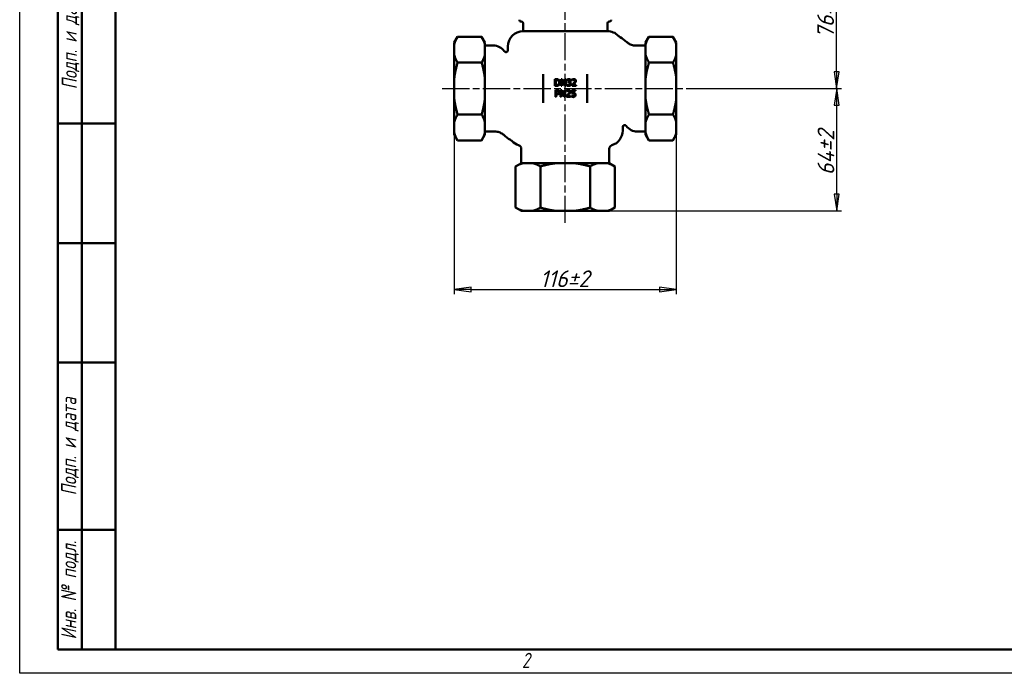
# Model space of a CAD drawing. Header units: millimetres. Extents: x 0 to 1050, y 0 to 742.
# Tile 1 of 3: x 0 to 514, y 0 to 342. Entities that reach past the tile are written whole.
import ezdxf
from ezdxf.enums import TextEntityAlignment as Align

# ---------------------------------------------------------------- set-up
doc = ezdxf.new("R2010")
doc.units = ezdxf.units.MM
doc.header["$LTSCALE"] = 2.5
doc.linetypes.add('CHAIN', pattern=[0.7087, 0.4724, -0.0591, 0.1181, -0.0591])
for name, color, linetype, lineweight in [('Видимый контур (ГОСТ)', 7, 'Continuous', 50), ('Кромка (ГОСТ)', 7, 'Continuous', 50), ('Обозначение (ГОСТ)', 7, 'Continuous', 25), ('Осевая линия (ГОСТ)', 7, 'Continuous', 25), ('Размер (ГОСТ)', 7, 'Continuous', 25), ('Эскизная геометрия (ГОСТ)', 7, 'Continuous', 50)]:
    doc.layers.add(name, color=color, linetype=linetype, lineweight=lineweight)
doc.styles.add('Альтернативный текст (ГОСТ)', font='arial.ttf', dxfattribs={"width": 0.8})
doc.styles.add('Обычный текст (ГОСТ)', font='GOST Common Italic.ttf')
doc.styles.add('Стиль текста112', font='GOST Common Italic.ttf', dxfattribs={"width": 0.8})
doc.dimstyles.new('Обычный (ГОСТ)', dxfattribs={"dimscale": 2.5, "dimtxt": 3.5, "dimasz": 3.5, "dimexe": 1, "dimexo": 0, "dimgap": 0.5, "dimtad": 1, "dimtxsty": 'Обычный текст (ГОСТ)', "dimblk": 'Filled-1', "dimcen": 0.09, "dimdle": 15, "dimclrd": 256, "dimclre": 256, "dimclrt": 256, "dimazin": 2, "dimtfac": 0.714286, "dimtdec": 3, "dimtmove": 0, "dimatfit": 3, "dimfxl": 1, "dimtolj": 1, "dimlwd": 25, "dimlwe": 25, "dimarcsym": 0})

# ---------------------------------------------------------------- blocks, each defined once
blk = doc.blocks.new('Рамки ГОСТ - Рамка')
at = {"layer": 'Кромка (ГОСТ)', "lineweight": 25}
for p, q in [((0, 0), (0, 297)), ((420, 0), (0, 0))]:
    blk.add_line(p, q, dxfattribs=at)
at = {"layer": 'Кромка (ГОСТ)'}
for p, q in [((20, 292), (20, 5)), ((20, 5), (415, 5))]:
    blk.add_line(p, q, dxfattribs=at)
at = {"layer": 'Кромка (ГОСТ)', "insert": (104.99, 4.3), "char_height": 3.17, "width": 5.2328, "attachment_point": 1, "style": 'Альтернативный текст (ГОСТ)'}
blk.add_mtext('\\fGOST Common|b0|i1;{\\H3.1700;2}', dxfattribs=at)
blk = doc.blocks.new('ГОСТ - Доп. графы 1')
at = {"layer": 'Эскизная геометрия (ГОСТ)'}
for p, q in [((-12, 0), (-12, 145)), ((-12, 145), (0, 145)), ((-7, 145), (-7, 0)), ((-12, 110), (-7, 110)), ((-7, 110), (0, 110)), ((-12, 85), (-7, 85)), ((-7, 85), (0, 85)), ((-12, 60), (-7, 60)), ((-7, 60), (0, 60)), ((-12, 25), (-7, 25)), ((-7, 25), (0, 25)), ((0, 0), (-12, 0))]:
    blk.add_line(p, q, dxfattribs=at)
at = {"layer": 'Обозначение (ГОСТ)', "char_height": 3.17, "attachment_point": 5, "rotation": 90, "style": 'Альтернативный текст (ГОСТ)'}
for s, insert, width in [('\\fGOST Common|b0|i1;{\\H3.1700;Подп. и дата}', (-9.37, 127.41), 34.7679), ('\\fGOST Common|b0|i1;{\\H3.1700;Подп. и дата}', (-9.5, 42.47), 35.1486), ('\\fGOST Common|b0|i1;{\\H3.1700;Инв. № подл.}', (-9.5, 12.41), 24.9618)]:
    blk.add_mtext(s, dxfattribs=dict(at, insert=insert, width=width))
at = {"layer": 'Обозначение (ГОСТ)', "style": 'Стиль текста112'}
for tag, p in [('Подп._и_дата_2', (-3.53, 127.51)), ('Инв._номер_дубликата', (-3.41, 97.47)), ('Взамен_инв._номера', (-3.46, 72.53)), ('Подп._и_дата_1', (-3.42, 42.35)), ('ИНВЕНТАРНЫЙ_НОМЕР', (-3.33, 12.68))]:
    blk.add_attdef(tag, text='', height=3.17, rotation=90, dxfattribs=at).set_placement(p, align=Align.MIDDLE_CENTER)
blk = doc.blocks.new('Filled-1')
at = {"color": 0}
for p, q in [((0, 0), (-1, 0.143)), ((-1, 0.143), (-1, -0.143)), ((-1, 0), (0, 0)), ((-1, -0.143), (0, 0))]:
    blk.add_line(p, q, dxfattribs=at)
at = {"color": 0, "flags": 128}
blk.add_lwpolyline([(-1, -0.143), (0, 0), (-1, 0.143), (-1, -0.143)], dxfattribs=at)
at = {"color": 0}
blk.add_solid([(-1, -0.143), (0, 0), (-1, 0.143), (-1, -0.143)], dxfattribs=at)
blk = doc.blocks.new('*D11')
at = {"layer": 'Defpoints', "color": 0, "linetype": 'Continuous', "transparency": 16777216}
for p in [(227.09, 288.2), (343.09, 288.2), (343.09, 200.7)]:
    blk.add_point(p, dxfattribs=at)
at = {"layer": 'Размер (ГОСТ)', "linetype": 'Continuous', "lineweight": 25, "transparency": 16777216}
for p, q in [((227.09, 288.2), (227.09, 198.2)), ((343.09, 288.2), (343.09, 198.2)), ((235.84, 200.7), (334.34, 200.7))]:
    blk.add_line(p, q, dxfattribs=at)
at = {"layer": 'Размер (ГОСТ)', "linetype": 'Continuous', "lineweight": 25, "transparency": 16777216, "xscale": 8.75, "yscale": 8.75, "zscale": 8.75, "rotation": 180}
blk.add_blockref('Filled-1', (227.09, 200.7), dxfattribs=at)
at = {"layer": 'Размер (ГОСТ)', "linetype": 'Continuous', "lineweight": 25, "transparency": 16777216, "xscale": 8.75, "yscale": 8.75, "zscale": 8.75}
blk.add_blockref('Filled-1', (343.09, 200.7), dxfattribs=at)
at = {"layer": 'Размер (ГОСТ)', "linetype": 'Continuous', "lineweight": 25, "transparency": 16777216, "insert": (271.92, 210.7), "char_height": 8.75, "attachment_point": 1, "style": 'Обычный текст (ГОСТ)'}
blk.add_mtext('\\A1;\\fGOST Common|b0|i1;{\\H8.7500;116±2}', dxfattribs=at)
blk = doc.blocks.new('*D12')
at = {"layer": 'Defpoints', "color": 0, "linetype": 'Continuous', "transparency": 16777216}
for p in [(349.34, 305.79), (426.92, 305.79), (302.23, 241.79)]:
    blk.add_point(p, dxfattribs=at)
at = {"layer": 'Размер (ГОСТ)', "linetype": 'Continuous', "lineweight": 25, "transparency": 16777216}
for p, q in [((349.34, 305.79), (429.42, 305.79)), ((426.92, 250.54), (426.92, 297.04)), ((302.23, 241.79), (429.42, 241.79))]:
    blk.add_line(p, q, dxfattribs=at)
at = {"layer": 'Размер (ГОСТ)', "linetype": 'Continuous', "lineweight": 25, "transparency": 16777216, "xscale": 8.75, "yscale": 8.75, "zscale": 8.75}
for p, rotation in [((426.92, 305.79), 90), ((426.92, 241.79), 270)]:
    blk.add_blockref('Filled-1', p, dxfattribs=dict(at, rotation=rotation))
at = {"layer": 'Размер (ГОСТ)', "linetype": 'Continuous', "lineweight": 25, "transparency": 16777216, "insert": (416.92, 260.46), "char_height": 8.75, "attachment_point": 1, "rotation": 90, "style": 'Обычный текст (ГОСТ)'}
blk.add_mtext('\\A1;\\fGOST Common|b0|i1;{\\H8.7500;64±2}', dxfattribs=at)
blk = doc.blocks.new('*D13')
at = {"layer": 'Defpoints', "color": 0, "linetype": 'Continuous', "transparency": 16777216}
for p in [(297.04, 381.79), (426.88, 381.79), (349.34, 305.79)]:
    blk.add_point(p, dxfattribs=at)
at = {"layer": 'Размер (ГОСТ)', "linetype": 'Continuous', "lineweight": 25, "transparency": 16777216}
for p, q in [((297.04, 381.79), (429.38, 381.79)), ((426.88, 314.54), (426.88, 373.04)), ((349.34, 305.79), (429.38, 305.79))]:
    blk.add_line(p, q, dxfattribs=at)
at = {"layer": 'Размер (ГОСТ)', "linetype": 'Continuous', "lineweight": 25, "transparency": 16777216, "xscale": 8.75, "yscale": 8.75, "zscale": 8.75}
for p, rotation in [((426.88, 381.79), 90), ((426.88, 305.79), 270)]:
    blk.add_blockref('Filled-1', p, dxfattribs=dict(at, rotation=rotation))
at = {"layer": 'Размер (ГОСТ)', "linetype": 'Continuous', "lineweight": 25, "transparency": 16777216, "insert": (416.76, 332.05), "char_height": 8.75, "attachment_point": 1, "rotation": 90, "style": 'Обычный текст (ГОСТ)'}
blk.add_mtext('\\A1;\\fGOST Common|b0|i1;{\\H8.7500;76±2}', dxfattribs=at)

msp = doc.modelspace()

# ---------------------------------------------------------------- linework, layer by layer
at = {"layer": 'Видимый контур (ГОСТ)'}
for p, q in [((263.088, 335.788), (263.088, 339.788)), ((307.088, 335.788), (307.088, 339.788)), ((263.088, 335.788), (307.088, 335.788)), ((227.088, 329.894), (228.82, 332.894)), ((227.088, 329.894), (227.088, 328.859)), ((228.82, 332.894), (241.356, 332.894)), ((243.088, 329.894), (241.356, 332.894)), ((243.088, 328.859), (243.088, 329.894)), ((327.088, 329.894), (328.82, 332.894)), ((327.088, 329.894), (327.088, 328.859)), ((341.356, 332.894), (328.82, 332.894)), ((343.088, 329.894), (341.356, 332.894)), ((343.088, 328.859), (343.088, 329.894)), ((227.088, 328.859), (227.088, 323.377)), ((243.088, 328.859), (243.088, 323.377)), ((243.088, 328.263), (247.512, 328.263)), ((253.193, 325.352), (253.277, 325.236)), ((255.088, 325.82), (255.088, 327.788)), ((327.088, 328.263), (321.889, 328.263)), ((327.088, 323.377), (327.088, 328.859)), ((343.088, 323.377), (343.088, 328.859)), ((227.088, 323.377), (227.088, 311.27)), ((228.82, 319.341), (241.356, 319.341)), ((243.088, 311.27), (243.088, 323.377)), ((327.088, 323.377), (327.088, 311.27)), ((341.356, 319.341), (328.82, 319.341)), ((343.088, 311.27), (343.088, 323.377)), ((227.088, 311.27), (227.088, 300.306)), ((243.088, 311.27), (243.088, 300.306)), ((273.588, 313.304), (273.588, 298.272)), ((280.405, 310.684), (279.608, 310.684)), ((279.608, 310.684), (279.608, 307.184)), ((280.073, 310.282), (280.427, 310.282)), ((280.073, 307.587), (280.073, 310.282)), ((283.533, 310.684), (282.872, 310.684)), ((282.872, 310.684), (282.872, 307.184)), ((283.306, 307.184), (283.306, 310.202)), ((283.306, 310.202), (284.855, 307.184)), ((284.943, 307.913), (283.533, 310.684)), ((285.377, 310.684), (284.943, 310.684)), ((284.943, 310.684), (284.943, 307.913)), ((285.377, 307.184), (285.377, 310.684)), ((286.055, 310.543), (286.055, 310.046)), ((286.055, 310.046), (286.083, 310.046)), ((286.829, 309.278), (286.673, 309.278)), ((286.673, 309.278), (286.673, 308.889)), ((286.673, 308.889), (286.871, 308.889)), ((287.371, 309.096), (287.371, 309.13)), ((288.687, 310.548), (288.687, 310.049)), ((288.687, 310.049), (288.712, 310.049)), ((296.588, 298.272), (296.588, 313.304)), ((327.088, 300.306), (327.088, 311.27)), ((343.088, 300.306), (343.088, 311.27)), ((279.608, 307.184), (280.413, 307.184)), ((280.792, 304.922), (279.913, 304.922)), ((279.913, 304.922), (279.913, 301.422)), ((280.427, 307.587), (280.073, 307.587)), ((280.378, 303.123), (280.378, 304.519)), ((280.378, 304.519), (280.763, 304.519)), ((283.228, 304.922), (282.567, 304.922)), ((282.567, 304.922), (282.567, 301.422)), ((282.872, 307.184), (283.306, 307.184)), ((283.001, 304.439), (284.55, 301.422)), ((283.001, 301.422), (283.001, 304.439)), ((284.638, 302.151), (283.228, 304.922)), ((285.072, 304.922), (284.638, 304.922)), ((284.638, 304.922), (284.638, 302.151)), ((284.855, 307.184), (285.377, 307.184)), ((285.072, 301.422), (285.072, 304.922)), ((285.755, 304.786), (285.755, 304.286)), ((285.755, 304.286), (285.781, 304.286)), ((285.992, 307.822), (285.958, 307.822)), ((285.958, 307.822), (285.958, 307.326)), ((290.41, 304.922), (288.49, 304.922)), ((288.49, 304.922), (288.49, 303.118)), ((288.613, 307.681), (288.613, 307.184)), ((288.613, 307.184), (290.771, 307.184)), ((288.94, 303.577), (288.94, 304.51)), ((288.94, 304.51), (290.41, 304.51)), ((290.771, 307.59), (289.053, 307.59)), ((290.41, 304.51), (290.41, 304.922)), ((290.771, 307.184), (290.771, 307.59)), ((227.088, 300.306), (227.088, 288.199)), ((243.088, 288.199), (243.088, 300.306)), ((279.913, 301.422), (280.378, 301.422)), ((280.695, 303.123), (280.378, 303.123)), ((280.378, 301.422), (280.378, 302.726)), ((280.378, 302.726), (280.772, 302.726)), ((282.567, 301.422), (283.001, 301.422)), ((284.55, 301.422), (285.072, 301.422)), ((285.682, 301.918), (285.682, 301.422)), ((285.682, 301.422), (287.84, 301.422)), ((287.84, 301.827), (286.121, 301.827)), ((287.84, 301.422), (287.84, 301.827)), ((288.379, 302.043), (288.345, 302.043)), ((288.345, 302.043), (288.345, 301.546)), ((327.088, 300.306), (327.088, 288.199)), ((343.088, 288.199), (343.088, 300.306)), ((227.088, 288.199), (227.088, 282.717)), ((228.82, 292.234), (241.356, 292.234)), ((243.088, 288.199), (243.088, 282.717)), ((327.088, 282.717), (327.088, 288.199)), ((341.356, 292.234), (328.82, 292.234)), ((343.088, 282.717), (343.088, 288.199)), ((243.088, 283.313), (248.288, 283.313)), ((315.088, 285.755), (315.088, 283.788)), ((316.984, 286.223), (316.9, 286.34)), ((327.088, 283.313), (322.665, 283.313)), ((227.088, 282.717), (227.088, 281.681)), ((227.088, 281.681), (228.82, 278.681)), ((228.82, 278.681), (241.356, 278.681)), ((243.088, 281.681), (241.356, 278.681)), ((243.088, 281.681), (243.088, 282.717)), ((327.088, 282.717), (327.088, 281.681)), ((327.088, 281.681), (328.82, 278.681)), ((341.356, 278.681), (328.82, 278.681)), ((343.088, 281.681), (341.356, 278.681)), ((343.088, 281.681), (343.088, 282.717)), ((262.088, 274.248), (262.088, 266.788)), ((308.088, 274.248), (308.088, 266.788)), ((262.137, 266.788), (259.137, 265.056)), ((259.137, 265.056), (259.137, 243.52)), ((262.088, 266.788), (308.088, 266.788)), ((272.112, 265.056), (272.112, 243.52)), ((298.064, 265.056), (298.064, 243.52)), ((308.04, 266.788), (311.04, 265.056)), ((311.04, 265.056), (311.04, 243.52)), ((262.137, 241.788), (259.137, 243.52)), ((308.04, 241.788), (311.04, 243.52)), ((262.137, 241.788), (263.297, 241.788)), ((267.952, 241.788), (263.297, 241.788)), ((267.952, 241.788), (280.434, 241.788)), ((289.743, 241.788), (280.434, 241.788)), ((289.743, 241.788), (302.225, 241.788)), ((306.88, 241.788), (302.225, 241.788)), ((306.88, 241.788), (308.04, 241.788))]:
    msp.add_line(p, q, dxfattribs=at)
for centre, radius, start, end in [((262.088, 341.788), 1, 180, 270), ((262.088, 339.788), 1, 0, 90), ((308.088, 339.788), 1, 90, 180), ((308.088, 341.788), 1, 270, 0), ((263.088, 327.788), 8, 90, 180), ((307.088, 327.788), 8, 44.43989, 90), ((247.512, 321.263), 7, 35.74986, 90), ((254.088, 325.82), 1, 215.74816, 0), ((307.088, 283.788), 8, 287.4576, 0), ((316.088, 285.755), 1, 35.74816, 180), ((322.665, 290.313), 7, 215.74986, 270), ((263.088, 283.788), 8, 224.43989, 252.5424), ((260.088, 274.248), 2, 0, 72.5424), ((310.088, 274.248), 2, 107.4576, 180)]:
    msp.add_arc(centre, radius, start, end, dxfattribs=at)
for points, weights in [([(228.82, 332.894), (227.587, 330.758), (227.088, 328.859)], [1.01418128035, 1.01981053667, 1]), ([(243.088, 328.859), (242.59, 330.758), (241.356, 332.894)], [1, 1.01981053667, 1.01418128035]), ([(328.82, 332.894), (327.587, 330.758), (327.088, 328.859)], [1.01418128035, 1.01981053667, 1]), ([(343.088, 328.859), (342.59, 330.758), (341.356, 332.894)], [1, 1.01981053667, 1.01418128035]), ([(227.088, 323.377), (227.587, 321.477), (228.82, 319.341)], [1, 1.01981053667, 1.01418128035]), ([(228.82, 319.341), (227.587, 315.069), (227.088, 311.27)], [1.01418128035, 1.01981053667, 1]), ([(241.356, 319.341), (242.59, 321.477), (243.088, 323.377)], [1.01418128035, 1.01981053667, 1]), ([(243.088, 311.27), (242.59, 315.069), (241.356, 319.341)], [1, 1.01981053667, 1.01418128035]), ([(327.088, 323.377), (327.587, 321.477), (328.82, 319.341)], [1, 1.01981053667, 1.01418128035]), ([(328.82, 319.341), (327.587, 315.069), (327.088, 311.27)], [1.01418128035, 1.01981053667, 1]), ([(341.356, 319.341), (342.59, 321.477), (343.088, 323.377)], [1.01418128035, 1.01981053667, 1]), ([(343.088, 311.27), (342.59, 315.069), (341.356, 319.341)], [1, 1.01981053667, 1.01418128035]), ([(227.088, 300.306), (227.587, 296.506), (228.82, 292.234)], [1, 1.01981053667, 1.01418128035]), ([(241.356, 292.234), (242.59, 296.506), (243.088, 300.306)], [1.01418128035, 1.01981053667, 1]), ([(327.088, 300.306), (327.587, 296.506), (328.82, 292.234)], [1, 1.01981053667, 1.01418128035]), ([(341.356, 292.234), (342.59, 296.506), (343.088, 300.306)], [1.01418128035, 1.01981053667, 1]), ([(228.82, 292.234), (227.587, 290.098), (227.088, 288.199)], [1.01418128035, 1.01981053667, 1]), ([(243.088, 288.199), (242.59, 290.098), (241.356, 292.234)], [1, 1.01981053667, 1.01418128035]), ([(328.82, 292.234), (327.587, 290.098), (327.088, 288.199)], [1.01418128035, 1.01981053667, 1]), ([(343.088, 288.199), (342.59, 290.098), (341.356, 292.234)], [1, 1.01981053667, 1.01418128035]), ([(227.088, 282.717), (227.587, 280.817), (228.82, 278.681)], [1, 1.01981053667, 1.01418128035]), ([(241.356, 278.681), (242.59, 280.817), (243.088, 282.717)], [1.01418128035, 1.01981053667, 1]), ([(327.088, 282.717), (327.587, 280.817), (328.82, 278.681)], [1, 1.01981053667, 1.01418128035]), ([(341.356, 278.681), (342.59, 280.817), (343.088, 282.717)], [1.01418128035, 1.01981053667, 1]), ([(263.297, 266.788), (261.345, 266.33), (259.137, 265.056)], [1, 1.01479950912, 1]), ([(272.112, 265.056), (269.904, 266.33), (267.952, 266.788)], [1, 1.01479950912, 1]), ([(280.434, 266.788), (276.528, 266.33), (272.112, 265.056)], [1, 1.01479950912, 1]), ([(298.064, 265.056), (293.648, 266.33), (289.743, 266.788)], [1, 1.01479950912, 1]), ([(302.225, 266.788), (300.272, 266.33), (298.064, 265.056)], [1, 1.01479950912, 1]), ([(311.04, 265.056), (308.832, 266.33), (306.88, 266.788)], [1, 1.01479950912, 1]), ([(259.137, 243.52), (261.345, 242.245), (263.297, 241.788)], [1, 1.01479950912, 1]), ([(267.952, 241.788), (269.904, 242.245), (272.112, 243.52)], [1, 1.01479950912, 1]), ([(272.112, 243.52), (276.528, 242.245), (280.434, 241.788)], [1, 1.01479950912, 1]), ([(289.743, 241.788), (293.648, 242.245), (298.064, 243.52)], [1, 1.01479950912, 1]), ([(298.064, 243.52), (300.272, 242.245), (302.225, 241.788)], [1, 1.01479950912, 1]), ([(306.88, 241.788), (308.832, 242.245), (311.04, 243.52)], [1, 1.01479950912, 1])]:
    msp.add_rational_spline(points, weights, degree=2, dxfattribs=at)
for points, knots in [([(312.8, 333.389), (312.843, 333.345), (312.889, 333.3), (312.988, 333.207), (313.041, 333.158), (313.156, 333.059), (313.218, 333.007), (313.353, 332.902), (313.425, 332.848), (313.582, 332.738), (313.666, 332.683), (313.758, 332.626)], [1.79872824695, 1.79872824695, 1.79872824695, 1.79872824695, 1.79875522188, 1.79875522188, 1.79878219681, 1.79878219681, 1.79880917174, 1.79880917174, 1.79883614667, 1.79883614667, 1.7988631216, 1.7988631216, 1.7988631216, 1.7988631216]), ([(321.889, 328.263), (321.501, 328.263), (321.109, 328.296), (320.348, 328.423), (319.979, 328.518), (319.289, 328.753), (318.968, 328.893), (318.383, 329.195), (318.119, 329.357), (317.647, 329.686), (317.439, 329.853), (317.254, 330.016)], [2.115615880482, 2.115615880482, 2.115615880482, 2.115615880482, 2.115622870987, 2.115622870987, 2.115629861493, 2.115629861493, 2.115636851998, 2.115636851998, 2.115643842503, 2.115643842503, 2.115650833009, 2.115650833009, 2.115650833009, 2.115650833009]), ([(281.658, 310.406), (281.513, 310.502), (281.347, 310.566), (281.09, 310.634), (280.876, 310.684), (280.405, 310.684)], [-0.40837265, -0.40837265, -0.40837265, -0.40837265, -0.14133287, -0.14133287, 0, 0, 0, 0]), ([(280.427, 310.282), (280.707, 310.282), (280.867, 310.252), (281.094, 310.199), (281.227, 310.145), (281.352, 310.072)], [-0.070078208, -0.070078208, -0.070078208, -0.070078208, -0.04344913, -0.04344913, 0, 0, 0, 0]), ([(281.352, 310.072), (281.447, 310.014), (281.53, 309.943), (281.674, 309.771), (281.731, 309.674), (281.854, 309.371), (281.882, 309.151), (281.882, 308.937)], [-0.13123432, -0.13123432, -0.13123432, -0.13123432, -0.09804191, -0.09804191, -0.06428736, -0.06428736, 0, 0, 0, 0]), ([(281.882, 308.937), (281.882, 308.78), (281.869, 308.618), (281.806, 308.365), (281.763, 308.235), (281.603, 307.991), (281.508, 307.896), (281.394, 307.82)], [-0.15837325, -0.15837325, -0.15837325, -0.15837325, -0.08754222, -0.08754222, -0.04098995, -0.04098995, 0, 0, 0, 0]), ([(281.653, 307.465), (281.779, 307.549), (281.889, 307.65), (282.091, 307.903), (282.171, 308.048), (282.325, 308.422), (282.367, 308.674), (282.367, 308.931)], [-0.1600605, -0.1600605, -0.1600605, -0.1600605, -0.12119321, -0.12119321, -0.07735371, -0.07735371, 0, 0, 0, 0]), ([(282.367, 308.931), (282.367, 309.127), (282.347, 309.324), (282.237, 309.725), (282.154, 309.876), (281.968, 310.154), (281.827, 310.294), (281.658, 310.406)], [-0.13573814, -0.13573814, -0.13573814, -0.13573814, -0.10047704, -0.10047704, -0.0608476, -0.0608476, 0, 0, 0, 0]), ([(286.968, 310.758), (286.8, 310.758), (286.633, 310.733), (286.354, 310.662), (286.187, 310.613), (286.055, 310.543)], [-0.10799673, -0.10799673, -0.10799673, -0.10799673, -0.04499157, -0.04499157, 0, 0, 0, 0]), ([(286.083, 310.046), (286.131, 310.079), (286.182, 310.112), (286.254, 310.156), (286.317, 310.194), (286.429, 310.242)], [-0.11793107, -0.11793107, -0.11793107, -0.11793107, -0.03663, -0.03663, 0, 0, 0, 0]), ([(286.429, 310.242), (286.51, 310.274), (286.593, 310.3), (286.716, 310.331), (286.809, 310.352), (286.931, 310.352)], [-0.11589384, -0.11589384, -0.11589384, -0.11589384, -0.03671455, -0.03671455, 0, 0, 0, 0]), ([(287.541, 309.865), (287.541, 309.821), (287.537, 309.777), (287.521, 309.694), (287.51, 309.655), (287.468, 309.56), (287.433, 309.51), (287.334, 309.415), (287.263, 309.37), (287.07, 309.294), (286.949, 309.278), (286.829, 309.278)], [-0.11503036, -0.11503036, -0.11503036, -0.11503036, -0.09930953, -0.09930953, -0.0848894, -0.0848894, -0.06225801, -0.06225801, -0.03601817, -0.03601817, 0, 0, 0, 0]), ([(286.871, 308.889), (287.019, 308.889), (287.134, 308.871), (287.276, 308.834), (287.341, 308.806), (287.399, 308.764)], [-0.044025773, -0.044025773, -0.044025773, -0.044025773, -0.0214746, -0.0214746, 0, 0, 0, 0]), ([(286.931, 310.352), (287.008, 310.352), (287.085, 310.345), (287.196, 310.32), (287.273, 310.301), (287.356, 310.245)], [-0.094073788, -0.094073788, -0.094073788, -0.094073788, -0.030126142, -0.030126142, 0, 0, 0, 0]), ([(287.705, 310.56), (287.607, 310.629), (287.499, 310.678), (287.302, 310.732), (287.171, 310.758), (286.968, 310.758)], [-0.14809248, -0.14809248, -0.14809248, -0.14809248, -0.06095935, -0.06095935, 0, 0, 0, 0]), ([(287.356, 310.245), (287.39, 310.222), (287.419, 310.195), (287.463, 310.139), (287.489, 310.102), (287.532, 309.994), (287.541, 309.929), (287.541, 309.865)], [-0.054841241, -0.054841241, -0.054841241, -0.054841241, -0.034746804, -0.034746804, -0.019354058, -0.019354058, 0, 0, 0, 0]), ([(287.371, 309.13), (287.452, 309.147), (287.529, 309.176), (287.676, 309.26), (287.742, 309.313), (287.885, 309.465), (287.932, 309.549), (287.999, 309.711), (288.017, 309.81), (288.017, 309.913)], [-0.083104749, -0.083104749, -0.083104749, -0.083104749, -0.068124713, -0.068124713, -0.052826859, -0.052826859, -0.030741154, -0.030741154, 0, 0, 0, 0]), ([(287.841, 308.869), (287.773, 308.934), (287.695, 308.987), (287.531, 309.053), (287.452, 309.079), (287.371, 309.096)], [-0.053200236, -0.053200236, -0.053200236, -0.053200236, -0.024804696, -0.024804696, 0, 0, 0, 0]), ([(287.399, 308.764), (287.434, 308.739), (287.465, 308.709), (287.526, 308.629), (287.548, 308.584), (287.596, 308.466), (287.609, 308.362), (287.609, 308.256)], [-0.050458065, -0.050458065, -0.050458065, -0.050458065, -0.042331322, -0.042331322, -0.031757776, -0.031757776, 0, 0, 0, 0]), ([(288.017, 309.913), (288.017, 309.992), (288.009, 310.072), (287.976, 310.202), (287.952, 310.271), (287.854, 310.43), (287.786, 310.501), (287.705, 310.56)], [-0.092933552, -0.092933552, -0.092933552, -0.092933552, -0.0559816, -0.0559816, -0.029952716, -0.029952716, 0, 0, 0, 0]), ([(288.085, 308.222), (288.085, 308.305), (288.079, 308.39), (288.051, 308.518), (288.032, 308.587), (287.951, 308.744), (287.903, 308.812), (287.841, 308.869)], [-0.10163295, -0.10163295, -0.10163295, -0.10163295, -0.05305149, -0.05305149, -0.02507544, -0.02507544, 0, 0, 0, 0]), ([(289.583, 310.758), (289.417, 310.758), (289.251, 310.731), (289.022, 310.67), (288.829, 310.618), (288.687, 310.548)], [-0.15890942, -0.15890942, -0.15890942, -0.15890942, -0.047502, -0.047502, 0, 0, 0, 0]), ([(288.712, 310.049), (288.758, 310.081), (288.814, 310.116), (288.886, 310.161), (288.954, 310.203), (289.053, 310.242)], [-0.09223777, -0.09223777, -0.09223777, -0.09223777, -0.031702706, -0.031702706, 0, 0, 0, 0]), ([(289.053, 310.242), (289.132, 310.275), (289.213, 310.301), (289.337, 310.331), (289.43, 310.352), (289.549, 310.352)], [-0.10852049, -0.10852049, -0.10852049, -0.10852049, -0.03566853, -0.03566853, 0, 0, 0, 0]), ([(290.15, 309.771), (290.15, 309.677), (290.138, 309.585), (290.088, 309.401), (290.051, 309.311), (289.886, 309.014), (289.664, 308.75), (289.458, 308.523)], [-0.16418866, -0.16418866, -0.16418866, -0.16418866, -0.12872778, -0.12872778, -0.09201221, -0.09201221, 0, 0, 0, 0]), ([(289.549, 310.352), (289.661, 310.352), (289.74, 310.333), (289.861, 310.292), (289.923, 310.258), (289.977, 310.211)], [-0.03835738, -0.03835738, -0.03835738, -0.03835738, -0.021531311, -0.021531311, 0, 0, 0, 0]), ([(290.627, 309.797), (290.627, 309.871), (290.621, 309.946), (290.594, 310.088), (290.575, 310.154), (290.503, 310.32), (290.441, 310.411), (290.296, 310.551), (290.202, 310.623), (289.913, 310.736), (289.746, 310.758), (289.583, 310.758)], [-0.22046186, -0.22046186, -0.22046186, -0.22046186, -0.1832692, -0.1832692, -0.14899313, -0.14899313, -0.09328952, -0.09328952, -0.04905442, -0.04905442, 0, 0, 0, 0]), ([(289.977, 310.211), (290.005, 310.187), (290.029, 310.16), (290.072, 310.098), (290.09, 310.065), (290.123, 309.985), (290.15, 309.903), (290.15, 309.771)], [-0.10253591, -0.10253591, -0.10253591, -0.10253591, -0.07186523, -0.07186523, -0.03971384, -0.03971384, 0, 0, 0, 0]), ([(289.977, 308.498), (290.067, 308.593), (290.154, 308.691), (290.272, 308.836), (290.362, 308.947), (290.445, 309.096)], [-0.1699176, -0.1699176, -0.1699176, -0.1699176, -0.05114024, -0.05114024, 0, 0, 0, 0]), ([(290.445, 309.096), (290.503, 309.197), (290.547, 309.304), (290.595, 309.477), (290.627, 309.603), (290.627, 309.797)], [-0.16570419, -0.16570419, -0.16570419, -0.16570419, -0.05792876, -0.05792876, 0, 0, 0, 0]), ([(280.413, 307.184), (280.634, 307.184), (280.894, 307.196), (281.211, 307.261), (281.406, 307.31), (281.653, 307.465)], [-0.28084093, -0.28084093, -0.28084093, -0.28084093, -0.08728295, -0.08728295, 0, 0, 0, 0]), ([(281.394, 307.82), (281.331, 307.775), (281.264, 307.738), (281.094, 307.664), (281.01, 307.645), (280.795, 307.6), (280.606, 307.587), (280.427, 307.587)], [-0.074312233, -0.074312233, -0.074312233, -0.074312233, -0.06573242, -0.06573242, -0.053662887, -0.053662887, 0, 0, 0, 0]), ([(280.763, 304.519), (280.864, 304.519), (281.024, 304.514), (281.239, 304.464), (281.317, 304.433), (281.387, 304.386)], [-0.066079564, -0.066079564, -0.066079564, -0.066079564, -0.025412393, -0.025412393, 0, 0, 0, 0]), ([(281.708, 304.703), (281.591, 304.784), (281.461, 304.838), (281.208, 304.897), (281.042, 304.922), (280.792, 304.922)], [-0.16555373, -0.16555373, -0.16555373, -0.16555373, -0.07494064, -0.07494064, 0, 0, 0, 0]), ([(281.387, 304.386), (281.433, 304.355), (281.473, 304.32), (281.542, 304.237), (281.568, 304.191), (281.626, 304.05), (281.64, 303.951), (281.64, 303.852)], [-0.062027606, -0.062027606, -0.062027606, -0.062027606, -0.045669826, -0.045669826, -0.029522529, -0.029522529, 0, 0, 0, 0]), ([(281.64, 303.852), (281.64, 303.708), (281.614, 303.613), (281.554, 303.465), (281.503, 303.395), (281.441, 303.333)], [-0.047813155, -0.047813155, -0.047813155, -0.047813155, -0.02617004, -0.02617004, 0, 0, 0, 0]), ([(282.125, 303.867), (282.125, 303.972), (282.114, 304.078), (282.068, 304.249), (282.036, 304.337), (281.903, 304.542), (281.814, 304.631), (281.708, 304.703)], [-0.12516518, -0.12516518, -0.12516518, -0.12516518, -0.07343034, -0.07343034, -0.03849855, -0.03849855, 0, 0, 0, 0]), ([(281.819, 303.089), (281.867, 303.137), (281.91, 303.19), (281.986, 303.306), (282.018, 303.369), (282.085, 303.539), (282.125, 303.683), (282.125, 303.867)], [-0.12386578, -0.12386578, -0.12386578, -0.12386578, -0.09019905, -0.09019905, -0.05516574, -0.05516574, 0, 0, 0, 0]), ([(286.652, 304.995), (286.486, 304.995), (286.32, 304.969), (286.091, 304.908), (285.897, 304.855), (285.755, 304.786)], [-0.15890942, -0.15890942, -0.15890942, -0.15890942, -0.047502, -0.047502, 0, 0, 0, 0]), ([(285.781, 304.286), (285.826, 304.318), (285.883, 304.354), (285.954, 304.398), (286.023, 304.44), (286.121, 304.479)], [-0.09223777, -0.09223777, -0.09223777, -0.09223777, -0.031702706, -0.031702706, 0, 0, 0, 0]), ([(285.958, 307.326), (286.092, 307.259), (286.247, 307.21), (286.476, 307.154), (286.664, 307.111), (286.914, 307.111)], [-0.20419481, -0.20419481, -0.20419481, -0.20419481, -0.07499257, -0.07499257, 0, 0, 0, 0]), ([(286.886, 307.516), (286.714, 307.516), (286.548, 307.552), (286.317, 307.644), (286.135, 307.718), (285.992, 307.822)], [-0.16960434, -0.16960434, -0.16960434, -0.16960434, -0.0529587, -0.0529587, 0, 0, 0, 0]), ([(286.121, 304.479), (286.2, 304.512), (286.282, 304.538), (286.406, 304.569), (286.499, 304.59), (286.618, 304.59)], [-0.10852049, -0.10852049, -0.10852049, -0.10852049, -0.03566853, -0.03566853, 0, 0, 0, 0]), ([(287.219, 304.008), (287.219, 303.915), (287.207, 303.822), (287.157, 303.638), (287.12, 303.549), (286.955, 303.251), (286.733, 302.987), (286.527, 302.76)], [-0.16418866, -0.16418866, -0.16418866, -0.16418866, -0.12872778, -0.12872778, -0.09201221, -0.09201221, 0, 0, 0, 0]), ([(286.618, 304.59), (286.73, 304.59), (286.809, 304.57), (286.93, 304.529), (286.991, 304.495), (287.046, 304.448)], [-0.03835738, -0.03835738, -0.03835738, -0.03835738, -0.021531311, -0.021531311, 0, 0, 0, 0]), ([(287.695, 304.034), (287.695, 304.109), (287.689, 304.184), (287.663, 304.325), (287.643, 304.391), (287.572, 304.558), (287.509, 304.648), (287.365, 304.788), (287.271, 304.86), (286.981, 304.974), (286.815, 304.995), (286.652, 304.995)], [-0.22046186, -0.22046186, -0.22046186, -0.22046186, -0.1832692, -0.1832692, -0.14899313, -0.14899313, -0.09328952, -0.09328952, -0.04905442, -0.04905442, 0, 0, 0, 0]), ([(287.416, 307.712), (287.384, 307.677), (287.348, 307.647), (287.266, 307.596), (287.222, 307.576), (287.082, 307.532), (286.983, 307.516), (286.886, 307.516)], [-0.058175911, -0.058175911, -0.058175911, -0.058175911, -0.043947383, -0.043947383, -0.029284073, -0.029284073, 0, 0, 0, 0]), ([(286.914, 307.111), (287.012, 307.111), (287.111, 307.118), (287.295, 307.154), (287.381, 307.18), (287.581, 307.269), (287.686, 307.341), (287.776, 307.434)], [-0.095048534, -0.095048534, -0.095048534, -0.095048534, -0.06576862, -0.06576862, -0.038894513, -0.038894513, 0, 0, 0, 0]), ([(287.046, 304.448), (287.074, 304.424), (287.098, 304.397), (287.141, 304.336), (287.159, 304.302), (287.191, 304.223), (287.219, 304.141), (287.219, 304.008)], [-0.10253591, -0.10253591, -0.10253591, -0.10253591, -0.07186523, -0.07186523, -0.03971384, -0.03971384, 0, 0, 0, 0]), ([(287.609, 308.256), (287.609, 308.145), (287.596, 308.034), (287.543, 307.902), (287.506, 307.813), (287.416, 307.712)], [-0.1357987, -0.1357987, -0.1357987, -0.1357987, -0.04060738, -0.04060738, 0, 0, 0, 0]), ([(287.514, 303.333), (287.572, 303.434), (287.616, 303.542), (287.664, 303.714), (287.695, 303.841), (287.695, 304.034)], [-0.16570419, -0.16570419, -0.16570419, -0.16570419, -0.05792876, -0.05792876, 0, 0, 0, 0]), ([(287.776, 307.434), (287.875, 307.537), (287.951, 307.655), (288.038, 307.869), (288.085, 308.014), (288.085, 308.222)], [-0.16389741, -0.16389741, -0.16389741, -0.16389741, -0.0626616, -0.0626616, 0, 0, 0, 0]), ([(289.458, 308.523), (289.327, 308.379), (289.192, 308.238), (288.968, 308.019), (288.82, 307.875), (288.613, 307.681)], [-0.22558234, -0.22558234, -0.22558234, -0.22558234, -0.0853349, -0.0853349, 0, 0, 0, 0]), ([(289.258, 303.597), (289.209, 303.597), (289.157, 303.595), (289.084, 303.592), (289.023, 303.588), (288.94, 303.577)], [-0.076870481, -0.076870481, -0.076870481, -0.076870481, -0.02510792, -0.02510792, 0, 0, 0, 0]), ([(289.053, 307.59), (289.186, 307.714), (289.355, 307.874), (289.606, 308.113), (289.759, 308.26), (289.977, 308.498)], [-0.20158805, -0.20158805, -0.20158805, -0.20158805, -0.0969121, -0.0969121, 0, 0, 0, 0]), ([(290.069, 303.379), (290.015, 303.42), (289.957, 303.457), (289.837, 303.516), (289.776, 303.538), (289.652, 303.568), (289.515, 303.597), (289.258, 303.597)], [-0.24096281, -0.24096281, -0.24096281, -0.24096281, -0.15671035, -0.15671035, -0.07714406, -0.07714406, 0, 0, 0, 0]), ([(281.441, 303.333), (281.403, 303.293), (281.36, 303.26), (281.247, 303.195), (281.186, 303.177), (281.02, 303.134), (280.855, 303.123), (280.695, 303.123)], [-0.067898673, -0.067898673, -0.067898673, -0.067898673, -0.059454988, -0.059454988, -0.047822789, -0.047822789, 0, 0, 0, 0]), ([(280.772, 302.726), (281.126, 302.726), (281.318, 302.788), (281.573, 302.892), (281.705, 302.977), (281.819, 303.089)], [-0.082422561, -0.082422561, -0.082422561, -0.082422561, -0.047986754, -0.047986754, 0, 0, 0, 0]), ([(286.527, 302.76), (286.396, 302.616), (286.26, 302.476), (286.036, 302.256), (285.889, 302.113), (285.682, 301.918)], [-0.22558234, -0.22558234, -0.22558234, -0.22558234, -0.0853349, -0.0853349, 0, 0, 0, 0]), ([(286.121, 301.827), (286.255, 301.952), (286.424, 302.112), (286.674, 302.351), (286.827, 302.497), (287.046, 302.735)], [-0.20158805, -0.20158805, -0.20158805, -0.20158805, -0.0969121, -0.0969121, 0, 0, 0, 0]), ([(287.046, 302.735), (287.136, 302.83), (287.222, 302.929), (287.341, 303.073), (287.431, 303.184), (287.514, 303.333)], [-0.1699176, -0.1699176, -0.1699176, -0.1699176, -0.05114024, -0.05114024, 0, 0, 0, 0]), ([(288.345, 301.546), (288.477, 301.481), (288.624, 301.436), (288.858, 301.383), (289.033, 301.348), (289.261, 301.348)], [-0.17677266, -0.17677266, -0.17677266, -0.17677266, -0.06850365, -0.06850365, 0, 0, 0, 0]), ([(288.756, 301.856), (288.681, 301.884), (288.605, 301.916), (288.506, 301.966), (288.432, 302.004), (288.379, 302.043)], [-0.070601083, -0.070601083, -0.070601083, -0.070601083, -0.019758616, -0.019758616, 0, 0, 0, 0]), ([(288.49, 303.118), (288.584, 303.139), (288.702, 303.158), (288.848, 303.181), (288.991, 303.203), (289.182, 303.203)], [-0.16423199, -0.16423199, -0.16423199, -0.16423199, -0.05726611, -0.05726611, 0, 0, 0, 0]), ([(289.269, 301.754), (289.183, 301.754), (289.094, 301.761), (288.924, 301.801), (288.839, 301.827), (288.756, 301.856)], [-0.052405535, -0.052405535, -0.052405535, -0.052405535, -0.026474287, -0.026474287, 0, 0, 0, 0]), ([(289.182, 303.203), (289.324, 303.203), (289.469, 303.185), (289.646, 303.119), (289.704, 303.086), (289.754, 303.041)], [-0.056540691, -0.056540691, -0.056540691, -0.056540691, -0.020299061, -0.020299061, 0, 0, 0, 0]), ([(289.261, 301.348), (289.36, 301.348), (289.458, 301.357), (289.618, 301.392), (289.709, 301.417), (289.93, 301.524), (290.033, 301.597), (290.12, 301.691)], [-0.12663948, -0.12663948, -0.12663948, -0.12663948, -0.0735179, -0.0735179, -0.03852684, -0.03852684, 0, 0, 0, 0]), ([(289.774, 301.966), (289.743, 301.93), (289.708, 301.898), (289.63, 301.843), (289.589, 301.821), (289.498, 301.787), (289.403, 301.754), (289.269, 301.754)], [-0.11605878, -0.11605878, -0.11605878, -0.11605878, -0.07773392, -0.07773392, -0.03992352, -0.03992352, 0, 0, 0, 0]), ([(289.754, 303.041), (289.787, 303.014), (289.816, 302.984), (289.875, 302.904), (289.894, 302.862), (289.941, 302.749), (289.953, 302.643), (289.953, 302.536)], [-0.047589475, -0.047589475, -0.047589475, -0.047589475, -0.040971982, -0.040971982, -0.032077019, -0.032077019, 0, 0, 0, 0]), ([(289.953, 302.536), (289.953, 302.366), (289.925, 302.262), (289.876, 302.117), (289.834, 302.037), (289.774, 301.966)], [-0.045866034, -0.045866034, -0.045866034, -0.045866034, -0.027637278, -0.027637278, 0, 0, 0, 0]), ([(290.43, 302.533), (290.43, 302.645), (290.421, 302.76), (290.379, 302.947), (290.351, 303.031), (290.239, 303.223), (290.163, 303.308), (290.069, 303.379)], [-0.11028631, -0.11028631, -0.11028631, -0.11028631, -0.06656425, -0.06656425, -0.03508569, -0.03508569, 0, 0, 0, 0]), ([(290.12, 301.691), (290.222, 301.8), (290.296, 301.926), (290.384, 302.159), (290.43, 302.314), (290.43, 302.533)], [-0.16403164, -0.16403164, -0.16403164, -0.16403164, -0.06583052, -0.06583052, 0, 0, 0, 0]), ([(248.288, 283.313), (248.676, 283.313), (249.067, 283.28), (249.829, 283.152), (250.198, 283.057), (250.888, 282.822), (251.209, 282.683), (251.794, 282.381), (252.058, 282.218), (252.529, 281.889), (252.738, 281.722), (252.922, 281.559)], [2.115615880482, 2.115615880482, 2.115615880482, 2.115615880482, 2.115622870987, 2.115622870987, 2.115629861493, 2.115629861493, 2.115636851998, 2.115636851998, 2.115643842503, 2.115643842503, 2.115650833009, 2.115650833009, 2.115650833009, 2.115650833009]), ([(257.377, 278.186), (257.334, 278.23), (257.288, 278.275), (257.189, 278.369), (257.136, 278.417), (257.02, 278.517), (256.958, 278.568), (256.824, 278.673), (256.752, 278.727), (256.595, 278.837), (256.51, 278.893), (256.419, 278.949)], [1.79872824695, 1.79872824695, 1.79872824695, 1.79872824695, 1.79875522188, 1.79875522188, 1.79878219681, 1.79878219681, 1.79880917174, 1.79880917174, 1.79883614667, 1.79883614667, 1.7988631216, 1.7988631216, 1.7988631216, 1.7988631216])]:
    msp.add_open_spline(points, degree=3, knots=knots, dxfattribs=at)
for points in [[(313.758, 332.626), (314.998, 331.867), (316.164, 330.979), (317.254, 330.016)], [(256.419, 278.949), (255.179, 279.709), (254.013, 280.596), (252.922, 281.559)]]:
    msp.add_open_spline(points, degree=3, dxfattribs=at)
at = {"layer": 'Осевая линия (ГОСТ)', "linetype": 'CHAIN', "ltscale": 11.993792}
for p, q in [((285.088, 235.538), (285.088, 617.038)), ((220.838, 305.788), (349.338, 305.788))]:
    msp.add_line(p, q, dxfattribs=at)

# ---------------------------------------------------------------- block references
at = {"xscale": 2.5, "yscale": 2.5, "zscale": 2.5}
for name, p in [('Рамки ГОСТ - Рамка', (0, 0)), ('ГОСТ - Доп. графы 1', (50, 12.5))]:
    msp.add_blockref(name, p, dxfattribs=at)

# ---------------------------------------------------------------- dimensions: what is measured, and where the dimension line sits
at = {"layer": 'Размер (ГОСТ)', "linetype": 'Continuous', "lineweight": 25}
for base, p1, p2, picture, middle in [((426.876, 381.788), (349.338, 305.788), (297.045, 381.788), '*D13', (426.876, 343.788)), ((426.917, 305.788), (302.225, 241.788), (349.338, 305.788), '*D12', (426.917, 273.33))]:
    dim = msp.add_linear_dim(base=base, p1=p1, p2=p2, angle=90, text='\\fGOST Common|b0|i1;{\\H8.7500;<>±2}', dimstyle='Обычный (ГОСТ)', override={"dimgap": 0.5, "dimdec": 2, "dimtol": 0, "dimlim": 0, "dimtp": 0, "dimtm": 0, "dimtdec": 3, "dimtofl": 0, "dimatfit": 1}, dxfattribs=at)
    dim.commit()
    dim.dimension.update_dxf_attribs({"geometry": picture, "text_midpoint": middle, "dimtype": 160})
dim = msp.add_linear_dim(base=(343.088, 200.699), p1=(227.088, 288.199), p2=(343.088, 288.199), text='\\fGOST Common|b0|i1;{\\H8.7500;<>±2}', dimstyle='Обычный (ГОСТ)', override={"dimgap": 0.5, "dimdec": 2, "dimtol": 0, "dimlim": 0, "dimtp": 0, "dimtm": 0, "dimtdec": 3, "dimtofl": 0, "dimatfit": 1}, dxfattribs=at)
dim.commit()
dim.dimension.update_dxf_attribs({"geometry": '*D11', "text_midpoint": (285.088, 200.699), "dimtype": 160})

doc.saveas('drawing.dxf')
